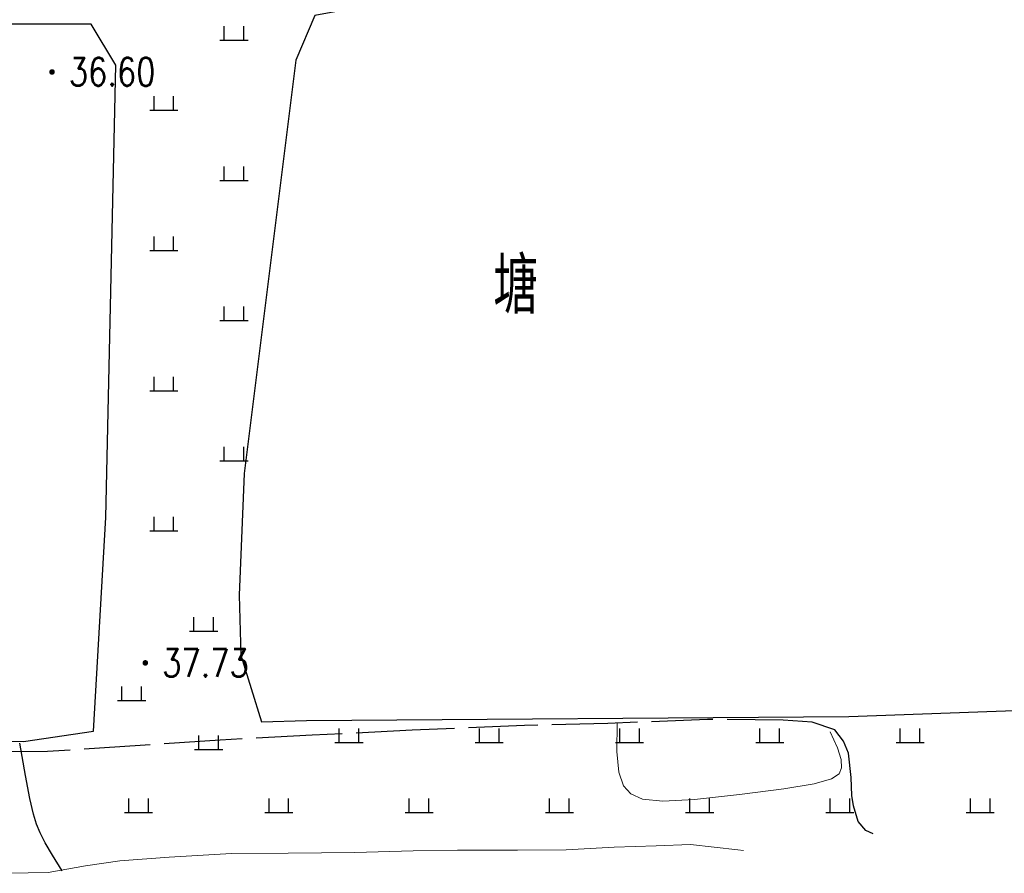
# Model space of a CAD drawing. Extents: x 39508475 to 39522402, y 3783947 to 3795549.
# Tile 43 of 256: x 39510122 to 39510192, y 3794230 to 3794291. Entities that reach past the tile are written whole.
import ezdxf
from ezdxf.enums import TextEntityAlignment as Align

# ---------------------------------------------------------------- set-up
doc = ezdxf.new("R2010")
doc.units = 0
doc.linetypes.add('X3', pattern=[5, 4, -1])
doc.layers.get('0').update_dxf_attribs({"linetype": 'CONTINUOUS'})
for name, color, linetype in [('DLSS', 4, 'CONTINUOUS'), ('GCD', 1, 'CONTINUOUS'), ('JCDL_DGX', 30, 'CONTINUOUS'), ('SXSS', 5, 'CONTINUOUS'), ('ZBTZ', 3, 'CONTINUOUS')]:
    doc.layers.add(name, color=color, linetype=linetype)
doc.styles.add('HZ', font='rs', dxfattribs={"width": 0.8, "bigfont": 'hztxt'})
doc.linetypes.add('10411', pattern='A,2,[150,AAA.SHX,S=1,R=0,X=0,Y=1],2,[151,AAA.SHX,S=1,R=0,X=0,Y=3],1e-11', length=4)

# ---------------------------------------------------------------- blocks, each defined once
blk = doc.blocks.new('9120003')
at = {"color": 0}
for p, q in [((-0.7, 0), (-0.7, 1)), ((0.7, 0), (0.7, 1)), ((-1, 0), (1, 0))]:
    blk.add_line(p, q, dxfattribs=at)
blk = doc.blocks.new('gc200')
at = {"const_width": 0.2}
blk.add_lwpolyline([(-0.1, 0, 1), (0.1, 0, 1)], format="xyb", close=True, dxfattribs=at)

msp = doc.modelspace()

# ---------------------------------------------------------------- linework, layer by layer
at = {"layer": 'DLSS', "linetype": 'X3', "lineweight": 30}
msp.add_lwpolyline([(39510182.4842, 3794233.22227), (39510181.966, 3794233.462), (39510181.42, 3794234.106), (39510181.075, 3794235.227), (39510180.97, 3794235.975), (39510180.914, 3794237.25), (39510180.72, 3794238.984), (39510180.377, 3794239.833), (39510179.761, 3794240.647), (39510178.143, 3794241.201), (39510176.068, 3794241.346), (39510170.677, 3794241.393), (39510163.57, 3794241.093), (39510157.635, 3794240.967), (39510149.627, 3794240.612), (39510142.502, 3794240.261), (39510135.94, 3794239.912), (39510130.244, 3794239.532), (39510123.63, 3794239.098), (39510115.621, 3794239.066)], dxfattribs=at)
at = {"layer": 'JCDL_DGX', "color": 42, "linetype": 'Continuous', "lineweight": 15, "true_color": 0xc28700}
msp.add_lwpolyline([(39510164.24728, 3794241.13848), (39510164.21772, 3794239.09169), (39510164.35341, 3794237.6297), (39510164.68057, 3794236.66383), (39510165.21296, 3794236.07304), (39510166.04461, 3794235.70403), (39510167.4957, 3794235.57104), (39510169.75264, 3794235.681), (39510172.9493, 3794236.025), (39510176.11797, 3794236.43669), (39510178.26977, 3794236.80086), (39510179.52242, 3794237.14765), (39510180.05226, 3794237.50835), (39510180.23974, 3794237.93595), (39510180.2066, 3794238.53404), (39510179.93166, 3794239.37249), (39510179.4095, 3794240.5055)], dxfattribs=at)
at = {"layer": 'JCDL_DGX', "color": 42, "linetype": 'Continuous', "lineweight": 30, "true_color": 0xc28700}
msp.add_lwpolyline([(39510124.68745, 3794230.58865), (39510123.98801, 3794231.71037), (39510123.47384, 3794232.59453), (39510123.11209, 3794233.30427), (39510122.85996, 3794233.91412), (39510122.63514, 3794234.63203), (39510122.37596, 3794235.74759), (39510122.05539, 3794237.39768), (39510121.65038, 3794239.68431)], dxfattribs=at)
at = {"layer": 'SXSS', "linetype": '10411', "flags": 128}
for points in [[(39510142.09376, 3794241.31644), (39510180.74425, 3794241.60466), (39510221.45939, 3794243.07116), (39510223.66022, 3794247.59285), (39510226.83917, 3794268.3682), (39510229.16164, 3794290.74237), (39510227.0831, 3794292.33107), (39510224.3932, 3794292.57549), (39510214.36725, 3794292.57549), (39510185.63434, 3794292.94211), (39510161.01977, 3794292.32113), (39510154.90637, 3794293.42101), (39510148.67072, 3794292.68776), (39510142.6796, 3794291.58788), (39510141.33466, 3794288.41048), (39510137.66054, 3794258.93721), (39510137.29374, 3794250.26045), (39510137.41601, 3794245.98317), (39510138.88322, 3794241.21706)], [(39510033.17307, 3794240.27529), (39510053.64408, 3794239.55555), (39510085.71194, 3794239.95911), (39510121.91667, 3794239.8126), (39510126.90032, 3794240.54513), (39510127.77978, 3794255.78177), (39510128.50836, 3794288.04335), (39510126.74943, 3794290.97347), (39510122.05894, 3794290.97347), (39510107.54773, 3794290.97347), (39510079.84452, 3794290.38745), (39510059.57835, 3794289.20658), (39510046.53293, 3794289.20658), (39510041.10955, 3794289.20658), (39510036.88942, 3794287.2517), (39510033.33883, 3794276.60517), (39510030.83254, 3794262.40979), (39510029.37053, 3794251.13699), (39510030.20596, 3794242.16051)]]:
    msp.add_lwpolyline(points, close=True, dxfattribs=at)
at = {"layer": 'SXSS', "linetype": 'Continuous', "lineweight": 0}
msp.add_lwpolyline([(39510173.2497, 3794232.03849), (39510172.84, 3794232.099), (39510169.454, 3794232.477), (39510167.022, 3794232.382), (39510164.013, 3794232.268), (39510160.595, 3794232.085), (39510157.143, 3794232.054), (39510152.858, 3794232.071), (39510149.695, 3794232.025), (39510145.529, 3794231.889), (39510140.784, 3794231.853), (39510136.737, 3794231.82), (39510132.299, 3794231.565), (39510128.797, 3794231.313), (39510126.35, 3794230.946), (39510123.682, 3794230.476), (39510120.825, 3794230.414)], dxfattribs=at)
at = {"layer": 'SXSS', "lineweight": 0}
msp.add_lwpolyline([(39510120.825, 3794230.414), (39510123.682, 3794230.476), (39510126.35, 3794230.946), (39510128.797, 3794231.313), (39510132.299, 3794231.565), (39510136.737, 3794231.82), (39510140.784, 3794231.853), (39510145.529, 3794231.889), (39510149.695, 3794232.025), (39510152.858, 3794232.071), (39510157.143, 3794232.054), (39510160.595, 3794232.085), (39510164.013, 3794232.268), (39510167.022, 3794232.382), (39510169.454, 3794232.477), (39510172.84, 3794232.099), (39510173.2497, 3794232.03849)], dxfattribs=at)

# ---------------------------------------------------------------- block references
at = {"layer": 'GCD', "linetype": 'Continuous'}
ref = msp.add_blockref('gc200', (39510123.955, 3794287.564, 36.595), dxfattribs=at)
ref.add_attrib('height', '36.60', dxfattribs={"linetype": 'Continuous', "height": 2, "style": 'HZ', "width": 0.8}).set_placement((39510125.155, 3794287.564, 36.595), align=Align.MIDDLE_LEFT)
ref = msp.add_blockref('gc200', (39510130.6049, 3794245.42, 37.73), dxfattribs=at)
ref.add_attrib('height', '37.73', dxfattribs={"linetype": 'Continuous', "height": 2, "style": 'HZ', "width": 0.8}).set_placement((39510131.8049, 3794245.42, 37.73), align=Align.MIDDLE_LEFT)
at = {"layer": 'ZBTZ'}
for p in [(39510136.924, 3794289.829), (39510131.925, 3794284.83), (39510136.924, 3794279.83), (39510131.925, 3794274.831), (39510136.924, 3794269.832), (39510131.925, 3794264.832), (39510136.924, 3794259.833), (39510131.925, 3794254.834), (39510134.765, 3794247.693), (39510129.63, 3794242.745), (39510145.121, 3794239.746), (39510155.119, 3794239.746), (39510165.118, 3794239.746), (39510175.116, 3794239.746), (39510185.114, 3794239.746), (39510135.122, 3794239.246), (39510130.123, 3794234.747), (39510140.121, 3794234.747), (39510150.12, 3794234.747), (39510160.118, 3794234.747), (39510170.117, 3794234.747), (39510180.115, 3794234.747), (39510190.114, 3794234.747)]:
    msp.add_blockref('9120003', p, dxfattribs=at)

# ---------------------------------------------------------------- texts
at = {"layer": 'SXSS', "linetype": 'Continuous', "style": 'HZ', "width": 0.8}
msp.add_text('塘', height=4, dxfattribs=at).set_placement((39510157.00866, 3794272.54675), align=Align.MIDDLE)

doc.saveas('drawing.dxf')
